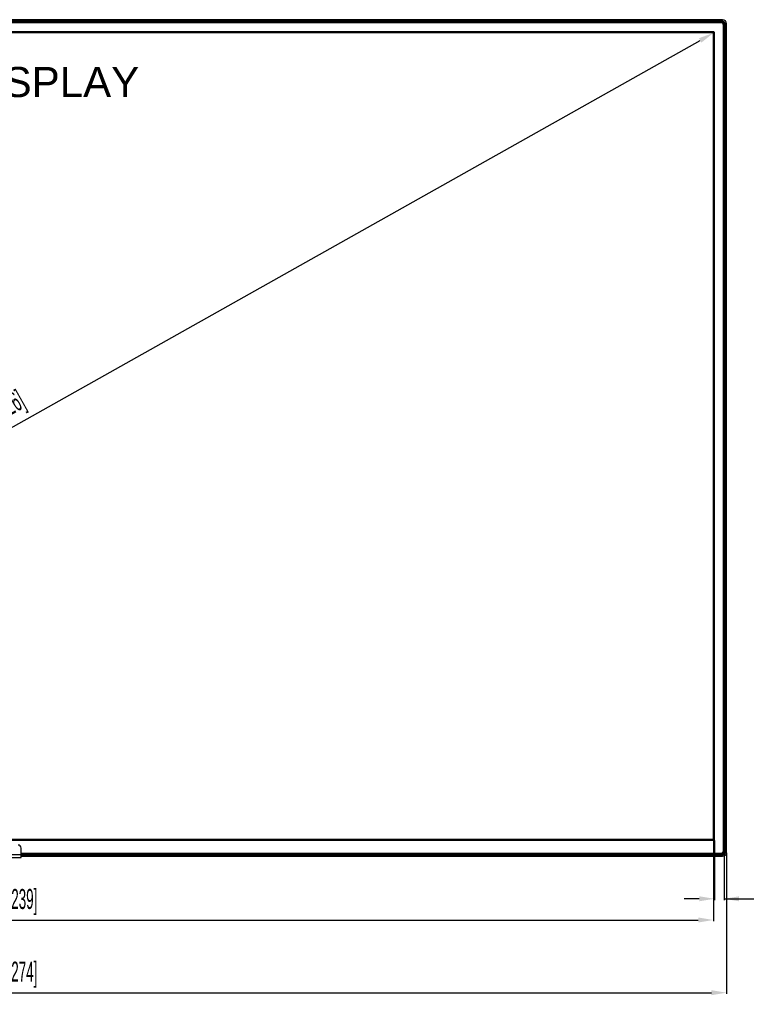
# Model space of a CAD drawing. Header units: millimetres. Extents: x -9020 to -2602, y 1105 to 6065.
# Tile 78 of 80: x -4054 to -3330, y 2475 to 3456. Entities that reach past the tile are written whole.
import ezdxf

# ---------------------------------------------------------------- set-up
doc = ezdxf.new("R2010")
doc.units = ezdxf.units.MM
doc.header["$LTSCALE"] = 65.395
doc.header["$PDSIZE"] = 0.05
doc.layers.get('0').update_dxf_attribs({"linetype": 'CONTINUOUS'})
doc.layers.get('Defpoints').update_dxf_attribs({"linetype": 'CONTINUOUS'})
doc.styles.get("Standard").update_dxf_attribs({"font": 'GOTHIC.TTF', "width": 0.5})
doc.dimstyles.new('ISO-25', dxfattribs={"dimtxt": 2.5, "dimasz": 2.5, "dimexe": 1.25, "dimexo": 0.625, "dimtad": 1, "dimtxsty": 'STANDARD', "dimcen": 2.5, "dimadec": 0, "dimazin": 0, "dimtfac": 1, "dimtmove": 0, "dimatfit": 3, "dimfxl": 1, "dimarcsym": 0})

# ---------------------------------------------------------------- blocks, each defined once
blk = doc.blocks.new('*D24')
at = {"color": 3, "lineweight": -2}
for p, q in [((-4804.45, 2625.86), (-4804.45, 2485.25)), ((-3349.7, 2625.86), (-3349.7, 2485.25)), ((-4789.45, 2486.5), (-3364.7, 2486.5))]:
    blk.add_line(p, q, dxfattribs=at)
at = {"color": 3}
for points in [[(-4789.45, 2489), (-4789.45, 2484), (-4804.45, 2486.5)], [(-3364.7, 2484), (-3364.7, 2489), (-3349.7, 2486.5)]]:
    blk.add_solid(points, dxfattribs=at)
at = {"layer": 'Defpoints', "color": 0}
for p in [(-4804.45, 2626.48), (-3349.7, 2626.48), (-3349.7, 2486.5)]:
    blk.add_point(p, dxfattribs=at)
at = {"color": 2, "insert": (-4077.07, 2504.46), "char_height": 20, "attachment_point": 5}
blk.add_mtext('1455 [57,274]', dxfattribs=at)
blk = doc.blocks.new('*D26')
at = {"color": 3, "lineweight": -2}
for p, q in [((-4791.31, 2638.73), (-4791.31, 2557.66)), ((-3362.83, 2638.73), (-3362.83, 2557.66)), ((-4776.31, 2558.91), (-3377.83, 2558.91))]:
    blk.add_line(p, q, dxfattribs=at)
at = {"color": 3}
for points in [[(-4776.31, 2561.41), (-4776.31, 2556.41), (-4791.31, 2558.91)], [(-3377.83, 2556.41), (-3377.83, 2561.41), (-3362.83, 2558.91)]]:
    blk.add_solid(points, dxfattribs=at)
at = {"layer": 'Defpoints', "color": 0}
for p in [(-4791.31, 2639.35), (-3362.83, 2639.35), (-3362.83, 2558.91)]:
    blk.add_point(p, dxfattribs=at)
at = {"color": 2, "insert": (-4077.07, 2576.87), "char_height": 20, "attachment_point": 5}
blk.add_mtext('1428 [56,239]', dxfattribs=at)
blk = doc.blocks.new('*D28')
at = {"color": 3, "lineweight": -2}
for p, q in [((-4778.19, 2646.62), (-3375.86, 3435.43)), ((-3362.53, 3442.33), (-3362.17, 3441.7)), ((-4791.01, 2638.81), (-4790.65, 2638.18))]:
    blk.add_line(p, q, dxfattribs=at)
at = {"color": 3}
for points in [[(-3374.63, 3433.25), (-3377.08, 3437.61), (-3362.79, 3442.79)], [(-4779.42, 2648.8), (-4776.97, 2644.44), (-4791.27, 2639.27)]]:
    blk.add_solid(points, dxfattribs=at)
at = {"layer": 'Defpoints', "color": 0}
for p in [(-3362.83, 3442.87), (-3362.79, 3442.79), (-4791.31, 2639.35)]:
    blk.add_point(p, dxfattribs=at)
at = {"color": 2, "insert": (-4085.83, 3056.68), "char_height": 20, "attachment_point": 5, "rotation": 29.35775}
blk.add_mtext('1639 [64,526]', dxfattribs=at)
blk = doc.blocks.new('*D22')
at = {"color": 3, "lineweight": -2}
for p, q in [((-3361.83, 2638.23), (-3361.83, 2578.79)), ((-3352.13, 2627.33), (-3352.13, 2578.79)), ((-3376.83, 2580.04), (-3391.83, 2580.04)), ((-3352.13, 2580.04), (-3212.34, 2580.04)), ((-3337.13, 2580.04), (-3322.13, 2580.04))]:
    blk.add_line(p, q, dxfattribs=at)
at = {"color": 3}
for points in [[(-3376.83, 2577.54), (-3376.83, 2582.54), (-3361.83, 2580.04)], [(-3337.13, 2582.54), (-3337.13, 2577.54), (-3352.13, 2580.04)]]:
    blk.add_solid(points, dxfattribs=at)
at = {"layer": 'Defpoints', "color": 0}
for p in [(-3361.83, 2638.85), (-3352.13, 2627.95), (-3361.83, 2580.04)]:
    blk.add_point(p, dxfattribs=at)
at = {"color": 2, "insert": (-3249.81, 2598), "char_height": 20, "attachment_point": 5}
blk.add_mtext('9,7 [0,382]', dxfattribs=at)

msp = doc.modelspace()

# ---------------------------------------------------------------- linework, layer by layer
at = {"color": 7, "linetype": 'Continuous'}
for p, q in [((-3353.7, 3456.02), (-4800.45, 3456.02)), ((-3353.7, 3454.52), (-4800.45, 3454.52)), ((-4800.45, 3454.05), (-3353.7, 3454.05)), ((-4800.45, 3454.02), (-3353.7, 3454.02)), ((-3353.7, 3453.96), (-4800.45, 3453.96)), ((-3353.7, 3453.83), (-4800.45, 3453.83)), ((-3355.13, 3453.57), (-4799.01, 3453.57)), ((-3355.13, 3452.97), (-3355.13, 3453.57)), ((-3353.62, 3453.83), (-3354.07, 3453.38)), ((-3353.7, 3454.52), (-3353.7, 3456.02)), ((-3353.7, 3453.83), (-3353.7, 3454.05)), ((-3355.13, 3452.97), (-4799.01, 3452.97)), ((-3362.33, 3443.87), (-4791.81, 3443.87)), ((-3352.73, 3450.57), (-3352.13, 3450.57)), ((-3352.73, 2627.95), (-3352.73, 3450.57)), ((-3351.89, 3452.09), (-3352.33, 3451.65)), ((-3352.13, 2627.95), (-3352.13, 3450.57)), ((-3351.66, 3452.02), (-3351.89, 3452.02)), ((-3351.89, 2626.48), (-3351.89, 3452.02)), ((-3351.75, 2626.48), (-3351.75, 3452.02)), ((-3351.7, 3452.02), (-3351.7, 2626.48)), ((-3351.66, 3452.02), (-3351.66, 2626.48)), ((-3351.2, 3452.02), (-3349.7, 3452.02)), ((-3351.2, 2626.48), (-3351.2, 3452.02)), ((-3349.7, 2626.48), (-3349.7, 3452.02)), ((-3361.83, 2638.85), (-3361.83, 3443.37)), ((-4791.81, 2638.35), (-3362.33, 2638.35)), ((-4052.27, 2621.23), (-4052.27, 2630.63)), ((-4101.87, 2624.23), (-4052.27, 2624.23)), ((-4101.87, 2621.23), (-4052.27, 2621.23)), ((-4052.27, 2625.55), (-3355.13, 2625.55)), ((-4052.27, 2624.95), (-3355.13, 2624.95)), ((-4052.27, 2624.67), (-4041.16, 2624.67)), ((-4052.27, 2624.54), (-4041.16, 2624.54)), ((-3353.7, 2624.48), (-4052.27, 2624.48)), ((-3353.7, 2624.45), (-4052.27, 2624.45)), ((-4052.27, 2623.98), (-3353.7, 2623.98)), ((-4052.27, 2622.48), (-3353.7, 2622.48)), ((-4040.18, 2624.78), (-4041.16, 2624.78)), ((-4041.09, 2624.74), (-4041.16, 2624.78)), ((-4041.16, 2624.67), (-4041.16, 2624.78)), ((-4041.16, 2624.54), (-4041.07, 2624.49)), ((-4040.25, 2624.74), (-4041.09, 2624.74)), ((-4041.07, 2624.5), (-4041.09, 2624.74)), ((-4040.27, 2624.5), (-4041.07, 2624.5)), ((-4041.07, 2624.5), (-4041.07, 2624.49)), ((-4041.07, 2624.49), (-4040.27, 2624.49)), ((-4040.25, 2624.74), (-4040.27, 2624.5)), ((-4040.18, 2624.54), (-4040.27, 2624.49)), ((-4040.27, 2624.49), (-4040.27, 2624.5)), ((-4040.25, 2624.74), (-4040.18, 2624.78)), ((-4040.18, 2624.67), (-4040.18, 2624.78)), ((-4040.18, 2624.67), (-4020.36, 2624.67)), ((-4040.18, 2624.54), (-4020.36, 2624.54)), ((-4019.38, 2624.78), (-4020.36, 2624.78)), ((-4020.29, 2624.74), (-4020.36, 2624.78)), ((-4020.36, 2624.67), (-4020.36, 2624.78)), ((-4020.36, 2624.54), (-4020.27, 2624.49)), ((-4019.45, 2624.74), (-4020.29, 2624.74)), ((-4020.27, 2624.5), (-4020.29, 2624.74)), ((-4019.47, 2624.5), (-4020.27, 2624.5)), ((-4020.27, 2624.5), (-4020.27, 2624.49)), ((-4020.27, 2624.49), (-4019.47, 2624.49)), ((-4019.45, 2624.74), (-4019.47, 2624.5)), ((-4019.38, 2624.54), (-4019.47, 2624.49)), ((-4019.47, 2624.49), (-4019.47, 2624.5)), ((-4019.45, 2624.74), (-4019.38, 2624.78)), ((-4019.38, 2624.67), (-4019.38, 2624.78)), ((-4019.38, 2624.67), (-3999.56, 2624.67)), ((-4019.38, 2624.54), (-3999.56, 2624.54)), ((-3998.58, 2624.78), (-3999.56, 2624.78)), ((-3999.49, 2624.74), (-3999.56, 2624.78)), ((-3999.56, 2624.67), (-3999.56, 2624.78)), ((-3999.56, 2624.54), (-3999.47, 2624.49)), ((-3998.65, 2624.74), (-3999.49, 2624.74)), ((-3999.47, 2624.5), (-3999.49, 2624.74)), ((-3998.67, 2624.5), (-3999.47, 2624.5)), ((-3999.47, 2624.5), (-3999.47, 2624.49)), ((-3999.47, 2624.49), (-3998.67, 2624.49)), ((-3998.65, 2624.74), (-3998.67, 2624.5)), ((-3998.58, 2624.54), (-3998.67, 2624.49)), ((-3998.67, 2624.49), (-3998.67, 2624.5)), ((-3998.65, 2624.74), (-3998.58, 2624.78)), ((-3998.58, 2624.67), (-3998.58, 2624.78)), ((-3998.58, 2624.67), (-3978.76, 2624.67)), ((-3998.58, 2624.54), (-3978.76, 2624.54)), ((-3977.78, 2624.78), (-3978.76, 2624.78)), ((-3978.69, 2624.74), (-3978.76, 2624.78)), ((-3978.76, 2624.67), (-3978.76, 2624.78)), ((-3978.76, 2624.54), (-3978.67, 2624.49)), ((-3977.85, 2624.74), (-3978.69, 2624.74)), ((-3978.67, 2624.5), (-3978.69, 2624.74)), ((-3977.87, 2624.5), (-3978.67, 2624.5)), ((-3978.67, 2624.5), (-3978.67, 2624.49)), ((-3978.67, 2624.49), (-3977.87, 2624.49)), ((-3977.85, 2624.74), (-3977.87, 2624.5)), ((-3977.78, 2624.54), (-3977.87, 2624.49)), ((-3977.87, 2624.49), (-3977.87, 2624.5)), ((-3977.85, 2624.74), (-3977.78, 2624.78)), ((-3977.78, 2624.67), (-3977.78, 2624.78)), ((-3977.78, 2624.67), (-3957.96, 2624.67)), ((-3977.78, 2624.54), (-3957.96, 2624.54)), ((-3956.98, 2624.78), (-3957.96, 2624.78)), ((-3957.89, 2624.74), (-3957.96, 2624.78)), ((-3957.96, 2624.67), (-3957.96, 2624.78)), ((-3957.96, 2624.54), (-3957.87, 2624.49)), ((-3957.05, 2624.74), (-3957.89, 2624.74)), ((-3957.87, 2624.5), (-3957.89, 2624.74)), ((-3957.07, 2624.5), (-3957.87, 2624.5)), ((-3957.87, 2624.5), (-3957.87, 2624.49)), ((-3957.87, 2624.49), (-3957.07, 2624.49)), ((-3957.05, 2624.74), (-3957.07, 2624.5)), ((-3956.98, 2624.54), (-3957.07, 2624.49)), ((-3957.07, 2624.49), (-3957.07, 2624.5)), ((-3957.05, 2624.74), (-3956.98, 2624.78)), ((-3956.98, 2624.67), (-3956.98, 2624.78)), ((-3956.98, 2624.67), (-3937.16, 2624.67)), ((-3956.98, 2624.54), (-3937.16, 2624.54)), ((-3936.18, 2624.78), (-3937.16, 2624.78)), ((-3937.09, 2624.74), (-3937.16, 2624.78)), ((-3937.16, 2624.67), (-3937.16, 2624.78)), ((-3937.16, 2624.54), (-3937.07, 2624.49)), ((-3936.25, 2624.74), (-3937.09, 2624.74)), ((-3937.07, 2624.5), (-3937.09, 2624.74)), ((-3936.27, 2624.5), (-3937.07, 2624.5)), ((-3937.07, 2624.5), (-3937.07, 2624.49)), ((-3937.07, 2624.49), (-3936.27, 2624.49)), ((-3936.25, 2624.74), (-3936.27, 2624.5)), ((-3936.18, 2624.54), (-3936.27, 2624.49)), ((-3936.27, 2624.49), (-3936.27, 2624.5)), ((-3936.25, 2624.74), (-3936.18, 2624.78)), ((-3936.18, 2624.67), (-3936.18, 2624.78)), ((-3936.18, 2624.67), (-3916.36, 2624.67)), ((-3936.18, 2624.54), (-3916.36, 2624.54)), ((-3915.38, 2624.78), (-3916.36, 2624.78)), ((-3916.29, 2624.74), (-3916.36, 2624.78)), ((-3916.36, 2624.67), (-3916.36, 2624.78)), ((-3916.36, 2624.54), (-3916.27, 2624.49)), ((-3915.45, 2624.74), (-3916.29, 2624.74)), ((-3916.27, 2624.5), (-3916.29, 2624.74)), ((-3915.47, 2624.5), (-3916.27, 2624.5)), ((-3916.27, 2624.5), (-3916.27, 2624.49)), ((-3916.27, 2624.49), (-3915.47, 2624.49)), ((-3915.45, 2624.74), (-3915.47, 2624.5)), ((-3915.38, 2624.54), (-3915.47, 2624.49)), ((-3915.47, 2624.49), (-3915.47, 2624.5)), ((-3915.45, 2624.74), (-3915.38, 2624.78)), ((-3915.38, 2624.67), (-3915.38, 2624.78)), ((-3915.38, 2624.67), (-3895.56, 2624.67)), ((-3915.38, 2624.54), (-3895.56, 2624.54)), ((-3894.58, 2624.78), (-3895.56, 2624.78)), ((-3895.49, 2624.74), (-3895.56, 2624.78)), ((-3895.56, 2624.67), (-3895.56, 2624.78)), ((-3895.56, 2624.54), (-3895.47, 2624.49)), ((-3894.65, 2624.74), (-3895.49, 2624.74)), ((-3895.47, 2624.5), (-3895.49, 2624.74)), ((-3894.67, 2624.5), (-3895.47, 2624.5)), ((-3895.47, 2624.5), (-3895.47, 2624.49)), ((-3895.47, 2624.49), (-3894.67, 2624.49)), ((-3894.65, 2624.74), (-3894.67, 2624.5)), ((-3894.58, 2624.54), (-3894.67, 2624.49)), ((-3894.67, 2624.49), (-3894.67, 2624.5)), ((-3894.65, 2624.74), (-3894.58, 2624.78)), ((-3894.58, 2624.67), (-3894.58, 2624.78)), ((-3894.58, 2624.67), (-3874.76, 2624.67)), ((-3894.58, 2624.54), (-3874.76, 2624.54)), ((-3873.78, 2624.78), (-3874.76, 2624.78)), ((-3874.69, 2624.74), (-3874.76, 2624.78)), ((-3874.76, 2624.67), (-3874.76, 2624.78)), ((-3874.76, 2624.54), (-3874.67, 2624.49)), ((-3873.85, 2624.74), (-3874.69, 2624.74)), ((-3874.67, 2624.5), (-3874.69, 2624.74)), ((-3873.87, 2624.5), (-3874.67, 2624.5)), ((-3874.67, 2624.5), (-3874.67, 2624.49)), ((-3874.67, 2624.49), (-3873.87, 2624.49)), ((-3873.85, 2624.74), (-3873.87, 2624.5)), ((-3873.78, 2624.54), (-3873.87, 2624.49)), ((-3873.87, 2624.49), (-3873.87, 2624.5)), ((-3873.85, 2624.74), (-3873.78, 2624.78)), ((-3873.78, 2624.67), (-3873.78, 2624.78)), ((-3873.78, 2624.67), (-3853.96, 2624.67)), ((-3873.78, 2624.54), (-3853.96, 2624.54)), ((-3852.98, 2624.78), (-3853.96, 2624.78)), ((-3853.89, 2624.74), (-3853.96, 2624.78)), ((-3853.96, 2624.67), (-3853.96, 2624.78)), ((-3853.96, 2624.54), (-3853.87, 2624.49)), ((-3853.05, 2624.74), (-3853.89, 2624.74)), ((-3853.87, 2624.5), (-3853.89, 2624.74)), ((-3853.07, 2624.5), (-3853.87, 2624.5)), ((-3853.87, 2624.5), (-3853.87, 2624.49)), ((-3853.87, 2624.49), (-3853.07, 2624.49)), ((-3853.05, 2624.74), (-3853.07, 2624.5)), ((-3852.98, 2624.54), (-3853.07, 2624.49)), ((-3853.07, 2624.49), (-3853.07, 2624.5)), ((-3853.05, 2624.74), (-3852.98, 2624.78)), ((-3852.98, 2624.67), (-3852.98, 2624.78)), ((-3852.98, 2624.67), (-3844.87, 2624.67)), ((-3852.98, 2624.54), (-3844.84, 2624.54)), ((-3832.27, 2624.73), (-3844.87, 2624.73)), ((-3844.87, 2624.67), (-3844.87, 2624.73)), ((-3844.84, 2624.54), (-3844.57, 2624.51)), ((-3844.57, 2624.73), (-3844.57, 2624.51)), ((-3839.07, 2624.73), (-3839.07, 2624.49)), ((-3838.07, 2624.49), (-3839.07, 2624.49)), ((-3838.07, 2624.73), (-3838.07, 2624.49)), ((-3832.58, 2624.73), (-3832.58, 2624.51)), ((-3832.3, 2624.54), (-3832.58, 2624.51)), ((-3832.3, 2624.54), (-3825.16, 2624.54)), ((-3832.28, 2624.67), (-3832.27, 2624.73)), ((-3832.28, 2624.67), (-3825.16, 2624.67)), ((-3824.18, 2624.78), (-3825.16, 2624.78)), ((-3825.09, 2624.74), (-3825.16, 2624.78)), ((-3825.16, 2624.67), (-3825.16, 2624.78)), ((-3825.16, 2624.54), (-3825.07, 2624.49)), ((-3824.25, 2624.74), (-3825.09, 2624.74)), ((-3825.07, 2624.5), (-3825.09, 2624.74)), ((-3824.27, 2624.5), (-3825.07, 2624.5)), ((-3825.07, 2624.5), (-3825.07, 2624.49)), ((-3825.07, 2624.49), (-3824.27, 2624.49)), ((-3824.25, 2624.74), (-3824.27, 2624.5)), ((-3824.18, 2624.54), (-3824.27, 2624.49)), ((-3824.27, 2624.49), (-3824.27, 2624.5)), ((-3824.25, 2624.74), (-3824.18, 2624.78)), ((-3824.18, 2624.67), (-3824.18, 2624.78)), ((-3824.18, 2624.67), (-3809.36, 2624.67)), ((-3824.18, 2624.54), (-3809.36, 2624.54)), ((-3808.38, 2624.78), (-3809.36, 2624.78)), ((-3809.29, 2624.74), (-3809.36, 2624.78)), ((-3809.36, 2624.67), (-3809.36, 2624.78)), ((-3809.36, 2624.54), (-3809.27, 2624.49)), ((-3808.45, 2624.74), (-3809.29, 2624.74)), ((-3809.27, 2624.5), (-3809.29, 2624.74)), ((-3808.47, 2624.5), (-3809.27, 2624.5)), ((-3809.27, 2624.5), (-3809.27, 2624.49)), ((-3809.27, 2624.49), (-3808.47, 2624.49)), ((-3808.45, 2624.74), (-3808.47, 2624.5)), ((-3808.38, 2624.54), (-3808.47, 2624.49)), ((-3808.47, 2624.49), (-3808.47, 2624.5)), ((-3808.45, 2624.74), (-3808.38, 2624.78)), ((-3808.38, 2624.67), (-3808.38, 2624.78)), ((-3808.38, 2624.67), (-3788.56, 2624.67)), ((-3808.38, 2624.54), (-3788.56, 2624.54)), ((-3787.58, 2624.78), (-3788.56, 2624.78)), ((-3788.49, 2624.74), (-3788.56, 2624.78)), ((-3788.56, 2624.67), (-3788.56, 2624.78)), ((-3788.56, 2624.54), (-3788.47, 2624.49)), ((-3787.65, 2624.74), (-3788.49, 2624.74)), ((-3788.47, 2624.5), (-3788.49, 2624.74)), ((-3787.67, 2624.5), (-3788.47, 2624.5)), ((-3788.47, 2624.5), (-3788.47, 2624.49)), ((-3788.47, 2624.49), (-3787.67, 2624.49)), ((-3787.65, 2624.74), (-3787.67, 2624.5)), ((-3787.58, 2624.54), (-3787.67, 2624.49)), ((-3787.67, 2624.49), (-3787.67, 2624.5)), ((-3787.65, 2624.74), (-3787.58, 2624.78)), ((-3787.58, 2624.67), (-3787.58, 2624.78)), ((-3787.58, 2624.67), (-3767.76, 2624.67)), ((-3787.58, 2624.54), (-3767.76, 2624.54)), ((-3766.78, 2624.78), (-3767.76, 2624.78)), ((-3767.69, 2624.74), (-3767.76, 2624.78)), ((-3767.76, 2624.67), (-3767.76, 2624.78)), ((-3767.76, 2624.54), (-3767.67, 2624.49)), ((-3766.85, 2624.74), (-3767.69, 2624.74)), ((-3767.67, 2624.5), (-3767.69, 2624.74)), ((-3766.87, 2624.5), (-3767.67, 2624.5)), ((-3767.67, 2624.5), (-3767.67, 2624.49)), ((-3767.67, 2624.49), (-3766.87, 2624.49)), ((-3766.85, 2624.74), (-3766.87, 2624.5)), ((-3766.78, 2624.54), (-3766.87, 2624.49)), ((-3766.87, 2624.49), (-3766.87, 2624.5)), ((-3766.85, 2624.74), (-3766.78, 2624.78)), ((-3766.78, 2624.67), (-3766.78, 2624.78)), ((-3766.78, 2624.67), (-3746.96, 2624.67)), ((-3766.78, 2624.54), (-3746.96, 2624.54)), ((-3745.98, 2624.78), (-3746.96, 2624.78)), ((-3746.89, 2624.74), (-3746.96, 2624.78)), ((-3746.96, 2624.67), (-3746.96, 2624.78)), ((-3746.96, 2624.54), (-3746.87, 2624.49)), ((-3746.05, 2624.74), (-3746.89, 2624.74)), ((-3746.87, 2624.5), (-3746.89, 2624.74)), ((-3746.07, 2624.5), (-3746.87, 2624.5)), ((-3746.87, 2624.5), (-3746.87, 2624.49)), ((-3746.87, 2624.49), (-3746.07, 2624.49)), ((-3746.05, 2624.74), (-3746.07, 2624.5)), ((-3745.98, 2624.54), (-3746.07, 2624.49)), ((-3746.07, 2624.49), (-3746.07, 2624.5)), ((-3746.05, 2624.74), (-3745.98, 2624.78)), ((-3745.98, 2624.67), (-3745.98, 2624.78)), ((-3745.98, 2624.67), (-3726.16, 2624.67)), ((-3745.98, 2624.54), (-3726.16, 2624.54)), ((-3725.18, 2624.78), (-3726.16, 2624.78)), ((-3726.09, 2624.74), (-3726.16, 2624.78)), ((-3726.16, 2624.67), (-3726.16, 2624.78)), ((-3726.16, 2624.54), (-3726.07, 2624.49)), ((-3725.25, 2624.74), (-3726.09, 2624.74)), ((-3726.07, 2624.5), (-3726.09, 2624.74)), ((-3725.27, 2624.5), (-3726.07, 2624.5)), ((-3726.07, 2624.5), (-3726.07, 2624.49)), ((-3726.07, 2624.49), (-3725.27, 2624.49)), ((-3725.25, 2624.74), (-3725.27, 2624.5)), ((-3725.18, 2624.54), (-3725.27, 2624.49)), ((-3725.27, 2624.49), (-3725.27, 2624.5)), ((-3725.25, 2624.74), (-3725.18, 2624.78)), ((-3725.18, 2624.67), (-3725.18, 2624.78)), ((-3725.18, 2624.67), (-3705.36, 2624.67)), ((-3725.18, 2624.54), (-3705.36, 2624.54)), ((-3704.38, 2624.78), (-3705.36, 2624.78)), ((-3705.29, 2624.74), (-3705.36, 2624.78)), ((-3705.36, 2624.67), (-3705.36, 2624.78)), ((-3705.36, 2624.54), (-3705.27, 2624.49)), ((-3704.45, 2624.74), (-3705.29, 2624.74)), ((-3705.27, 2624.5), (-3705.29, 2624.74)), ((-3704.47, 2624.5), (-3705.27, 2624.5)), ((-3705.27, 2624.5), (-3705.27, 2624.49)), ((-3705.27, 2624.49), (-3704.47, 2624.49)), ((-3704.45, 2624.74), (-3704.47, 2624.5)), ((-3704.38, 2624.54), (-3704.47, 2624.49)), ((-3704.47, 2624.49), (-3704.47, 2624.5)), ((-3704.45, 2624.74), (-3704.38, 2624.78)), ((-3704.38, 2624.67), (-3704.38, 2624.78)), ((-3704.38, 2624.67), (-3684.56, 2624.67)), ((-3704.38, 2624.54), (-3684.56, 2624.54)), ((-3683.58, 2624.78), (-3684.56, 2624.78)), ((-3684.49, 2624.74), (-3684.56, 2624.78)), ((-3684.56, 2624.67), (-3684.56, 2624.78)), ((-3684.56, 2624.54), (-3684.47, 2624.49)), ((-3683.65, 2624.74), (-3684.49, 2624.74)), ((-3684.47, 2624.5), (-3684.49, 2624.74)), ((-3683.67, 2624.5), (-3684.47, 2624.5)), ((-3684.47, 2624.5), (-3684.47, 2624.49)), ((-3684.47, 2624.49), (-3683.67, 2624.49)), ((-3683.65, 2624.74), (-3683.67, 2624.5)), ((-3683.58, 2624.54), (-3683.67, 2624.49)), ((-3683.67, 2624.49), (-3683.67, 2624.5)), ((-3683.65, 2624.74), (-3683.58, 2624.78)), ((-3683.58, 2624.67), (-3683.58, 2624.78)), ((-3683.58, 2624.67), (-3663.76, 2624.67)), ((-3683.58, 2624.54), (-3663.76, 2624.54)), ((-3662.78, 2624.78), (-3663.76, 2624.78)), ((-3663.69, 2624.74), (-3663.76, 2624.78)), ((-3663.76, 2624.67), (-3663.76, 2624.78)), ((-3663.76, 2624.54), (-3663.67, 2624.49)), ((-3662.85, 2624.74), (-3663.69, 2624.74)), ((-3663.67, 2624.5), (-3663.69, 2624.74)), ((-3662.87, 2624.5), (-3663.67, 2624.5)), ((-3663.67, 2624.5), (-3663.67, 2624.49)), ((-3663.67, 2624.49), (-3662.87, 2624.49)), ((-3662.85, 2624.74), (-3662.87, 2624.5)), ((-3662.78, 2624.54), (-3662.87, 2624.49)), ((-3662.87, 2624.49), (-3662.87, 2624.5)), ((-3662.85, 2624.74), (-3662.78, 2624.78)), ((-3662.78, 2624.67), (-3662.78, 2624.78)), ((-3662.78, 2624.67), (-3642.96, 2624.67)), ((-3662.78, 2624.54), (-3642.96, 2624.54)), ((-3641.98, 2624.78), (-3642.96, 2624.78)), ((-3642.89, 2624.74), (-3642.96, 2624.78)), ((-3642.96, 2624.67), (-3642.96, 2624.78)), ((-3642.96, 2624.54), (-3642.87, 2624.49)), ((-3642.05, 2624.74), (-3642.89, 2624.74)), ((-3642.87, 2624.5), (-3642.89, 2624.74)), ((-3642.07, 2624.5), (-3642.87, 2624.5)), ((-3642.87, 2624.5), (-3642.87, 2624.49)), ((-3642.87, 2624.49), (-3642.07, 2624.49)), ((-3642.05, 2624.74), (-3642.07, 2624.5)), ((-3641.98, 2624.54), (-3642.07, 2624.49)), ((-3642.07, 2624.49), (-3642.07, 2624.5)), ((-3642.05, 2624.74), (-3641.98, 2624.78)), ((-3641.98, 2624.67), (-3641.98, 2624.78)), ((-3641.98, 2624.67), (-3622.16, 2624.67)), ((-3641.98, 2624.54), (-3622.16, 2624.54)), ((-3621.18, 2624.78), (-3622.16, 2624.78)), ((-3622.09, 2624.74), (-3622.16, 2624.78)), ((-3622.16, 2624.67), (-3622.16, 2624.78)), ((-3622.16, 2624.54), (-3622.07, 2624.49)), ((-3621.25, 2624.74), (-3622.09, 2624.74)), ((-3622.07, 2624.5), (-3622.09, 2624.74)), ((-3621.27, 2624.5), (-3622.07, 2624.5)), ((-3622.07, 2624.5), (-3622.07, 2624.49)), ((-3622.07, 2624.49), (-3621.27, 2624.49)), ((-3621.25, 2624.74), (-3621.27, 2624.5)), ((-3621.18, 2624.54), (-3621.27, 2624.49)), ((-3621.27, 2624.49), (-3621.27, 2624.5)), ((-3621.25, 2624.74), (-3621.18, 2624.78)), ((-3621.18, 2624.67), (-3621.18, 2624.78)), ((-3621.18, 2624.67), (-3601.36, 2624.67)), ((-3621.18, 2624.54), (-3601.36, 2624.54)), ((-3600.38, 2624.78), (-3601.36, 2624.78)), ((-3601.29, 2624.74), (-3601.36, 2624.78)), ((-3601.36, 2624.67), (-3601.36, 2624.78)), ((-3601.36, 2624.54), (-3601.27, 2624.49)), ((-3600.45, 2624.74), (-3601.29, 2624.74)), ((-3601.27, 2624.5), (-3601.29, 2624.74)), ((-3600.47, 2624.5), (-3601.27, 2624.5)), ((-3601.27, 2624.5), (-3601.27, 2624.49)), ((-3601.27, 2624.49), (-3600.47, 2624.49)), ((-3600.45, 2624.74), (-3600.47, 2624.5)), ((-3600.38, 2624.54), (-3600.47, 2624.49)), ((-3600.47, 2624.49), (-3600.47, 2624.5)), ((-3600.45, 2624.74), (-3600.38, 2624.78)), ((-3600.38, 2624.67), (-3600.38, 2624.78)), ((-3600.38, 2624.67), (-3583.87, 2624.67)), ((-3600.38, 2624.54), (-3583.84, 2624.54)), ((-3571.27, 2624.73), (-3583.87, 2624.73)), ((-3583.87, 2624.67), (-3583.87, 2624.73)), ((-3583.84, 2624.54), (-3583.57, 2624.51)), ((-3583.57, 2624.73), (-3583.57, 2624.51)), ((-3578.07, 2624.73), (-3578.07, 2624.49)), ((-3577.07, 2624.49), (-3578.07, 2624.49)), ((-3577.07, 2624.73), (-3577.07, 2624.49)), ((-3571.58, 2624.73), (-3571.58, 2624.51)), ((-3571.3, 2624.54), (-3571.58, 2624.51)), ((-3571.3, 2624.54), (-3555.56, 2624.54)), ((-3571.28, 2624.67), (-3571.27, 2624.73)), ((-3571.28, 2624.67), (-3555.56, 2624.67)), ((-3554.58, 2624.78), (-3555.56, 2624.78)), ((-3555.49, 2624.74), (-3555.56, 2624.78)), ((-3555.56, 2624.67), (-3555.56, 2624.78)), ((-3555.56, 2624.54), (-3555.47, 2624.49)), ((-3554.65, 2624.74), (-3555.49, 2624.74)), ((-3555.47, 2624.5), (-3555.49, 2624.74)), ((-3554.67, 2624.5), (-3555.47, 2624.5)), ((-3555.47, 2624.5), (-3555.47, 2624.49)), ((-3555.47, 2624.49), (-3554.67, 2624.49)), ((-3554.65, 2624.74), (-3554.67, 2624.5)), ((-3554.58, 2624.54), (-3554.67, 2624.49)), ((-3554.67, 2624.49), (-3554.67, 2624.5)), ((-3554.65, 2624.74), (-3554.58, 2624.78)), ((-3554.58, 2624.67), (-3554.58, 2624.78)), ((-3554.58, 2624.67), (-3534.76, 2624.67)), ((-3554.58, 2624.54), (-3534.76, 2624.54)), ((-3533.78, 2624.78), (-3534.76, 2624.78)), ((-3534.69, 2624.74), (-3534.76, 2624.78)), ((-3534.76, 2624.67), (-3534.76, 2624.78)), ((-3534.76, 2624.54), (-3534.67, 2624.49)), ((-3533.85, 2624.74), (-3534.69, 2624.74)), ((-3534.67, 2624.5), (-3534.69, 2624.74)), ((-3533.87, 2624.5), (-3534.67, 2624.5)), ((-3534.67, 2624.5), (-3534.67, 2624.49)), ((-3534.67, 2624.49), (-3533.87, 2624.49)), ((-3533.85, 2624.74), (-3533.87, 2624.5)), ((-3533.78, 2624.54), (-3533.87, 2624.49)), ((-3533.87, 2624.49), (-3533.87, 2624.5)), ((-3533.85, 2624.74), (-3533.78, 2624.78)), ((-3533.78, 2624.67), (-3533.78, 2624.78)), ((-3533.78, 2624.67), (-3513.96, 2624.67)), ((-3533.78, 2624.54), (-3513.96, 2624.54)), ((-3512.98, 2624.78), (-3513.96, 2624.78)), ((-3513.89, 2624.74), (-3513.96, 2624.78)), ((-3513.96, 2624.67), (-3513.96, 2624.78)), ((-3513.96, 2624.54), (-3513.87, 2624.49)), ((-3513.05, 2624.74), (-3513.89, 2624.74)), ((-3513.87, 2624.5), (-3513.89, 2624.74)), ((-3513.07, 2624.5), (-3513.87, 2624.5)), ((-3513.87, 2624.5), (-3513.87, 2624.49)), ((-3513.87, 2624.49), (-3513.07, 2624.49)), ((-3513.05, 2624.74), (-3513.07, 2624.5)), ((-3512.98, 2624.54), (-3513.07, 2624.49)), ((-3513.07, 2624.49), (-3513.07, 2624.5)), ((-3513.05, 2624.74), (-3512.98, 2624.78)), ((-3512.98, 2624.67), (-3512.98, 2624.78)), ((-3512.98, 2624.67), (-3493.16, 2624.67)), ((-3512.98, 2624.54), (-3493.16, 2624.54)), ((-3492.18, 2624.78), (-3493.16, 2624.78)), ((-3493.09, 2624.74), (-3493.16, 2624.78)), ((-3493.16, 2624.67), (-3493.16, 2624.78)), ((-3493.16, 2624.54), (-3493.07, 2624.49)), ((-3492.25, 2624.74), (-3493.09, 2624.74)), ((-3493.07, 2624.5), (-3493.09, 2624.74)), ((-3492.27, 2624.5), (-3493.07, 2624.5)), ((-3493.07, 2624.5), (-3493.07, 2624.49)), ((-3493.07, 2624.49), (-3492.27, 2624.49)), ((-3492.25, 2624.74), (-3492.27, 2624.5)), ((-3492.18, 2624.54), (-3492.27, 2624.49)), ((-3492.27, 2624.49), (-3492.27, 2624.5)), ((-3492.25, 2624.74), (-3492.18, 2624.78)), ((-3492.18, 2624.67), (-3492.18, 2624.78)), ((-3492.18, 2624.67), (-3472.36, 2624.67)), ((-3492.18, 2624.54), (-3472.36, 2624.54)), ((-3471.38, 2624.78), (-3472.36, 2624.78)), ((-3472.29, 2624.74), (-3472.36, 2624.78)), ((-3472.36, 2624.67), (-3472.36, 2624.78)), ((-3472.36, 2624.54), (-3472.27, 2624.49)), ((-3471.45, 2624.74), (-3472.29, 2624.74)), ((-3472.27, 2624.5), (-3472.29, 2624.74)), ((-3471.47, 2624.5), (-3472.27, 2624.5)), ((-3472.27, 2624.5), (-3472.27, 2624.49)), ((-3472.27, 2624.49), (-3471.47, 2624.49)), ((-3471.45, 2624.74), (-3471.47, 2624.5)), ((-3471.38, 2624.54), (-3471.47, 2624.49)), ((-3471.47, 2624.49), (-3471.47, 2624.5)), ((-3471.45, 2624.74), (-3471.38, 2624.78)), ((-3471.38, 2624.67), (-3471.38, 2624.78)), ((-3471.38, 2624.67), (-3451.56, 2624.67)), ((-3471.38, 2624.54), (-3451.56, 2624.54)), ((-3450.58, 2624.78), (-3451.56, 2624.78)), ((-3451.49, 2624.74), (-3451.56, 2624.78)), ((-3451.56, 2624.67), (-3451.56, 2624.78)), ((-3451.56, 2624.54), (-3451.47, 2624.49)), ((-3450.65, 2624.74), (-3451.49, 2624.74)), ((-3451.47, 2624.5), (-3451.49, 2624.74)), ((-3450.67, 2624.5), (-3451.47, 2624.5)), ((-3451.47, 2624.5), (-3451.47, 2624.49)), ((-3451.47, 2624.49), (-3450.67, 2624.49)), ((-3450.65, 2624.74), (-3450.67, 2624.5)), ((-3450.58, 2624.54), (-3450.67, 2624.49)), ((-3450.67, 2624.49), (-3450.67, 2624.5)), ((-3450.65, 2624.74), (-3450.58, 2624.78)), ((-3450.58, 2624.67), (-3450.58, 2624.78)), ((-3450.58, 2624.67), (-3430.76, 2624.67)), ((-3450.58, 2624.54), (-3430.76, 2624.54)), ((-3429.78, 2624.78), (-3430.76, 2624.78)), ((-3430.69, 2624.74), (-3430.76, 2624.78)), ((-3430.76, 2624.67), (-3430.76, 2624.78)), ((-3430.76, 2624.54), (-3430.67, 2624.49)), ((-3429.85, 2624.74), (-3430.69, 2624.74)), ((-3430.67, 2624.5), (-3430.69, 2624.74)), ((-3429.87, 2624.5), (-3430.67, 2624.5)), ((-3430.67, 2624.5), (-3430.67, 2624.49)), ((-3430.67, 2624.49), (-3429.87, 2624.49)), ((-3429.85, 2624.74), (-3429.87, 2624.5)), ((-3429.78, 2624.54), (-3429.87, 2624.49)), ((-3429.87, 2624.49), (-3429.87, 2624.5)), ((-3429.85, 2624.74), (-3429.78, 2624.78)), ((-3429.78, 2624.67), (-3429.78, 2624.78)), ((-3429.78, 2624.67), (-3409.96, 2624.67)), ((-3429.78, 2624.54), (-3409.96, 2624.54)), ((-3408.98, 2624.78), (-3409.96, 2624.78)), ((-3409.89, 2624.74), (-3409.96, 2624.78)), ((-3409.96, 2624.67), (-3409.96, 2624.78)), ((-3409.96, 2624.54), (-3409.87, 2624.49)), ((-3409.05, 2624.74), (-3409.89, 2624.74)), ((-3409.87, 2624.5), (-3409.89, 2624.74)), ((-3409.07, 2624.5), (-3409.87, 2624.5)), ((-3409.87, 2624.5), (-3409.87, 2624.49)), ((-3409.87, 2624.49), (-3409.07, 2624.49)), ((-3409.05, 2624.74), (-3409.07, 2624.5)), ((-3408.98, 2624.54), (-3409.07, 2624.49)), ((-3409.07, 2624.49), (-3409.07, 2624.5)), ((-3409.05, 2624.74), (-3408.98, 2624.78)), ((-3408.98, 2624.67), (-3408.98, 2624.78)), ((-3408.98, 2624.67), (-3389.16, 2624.67)), ((-3408.98, 2624.54), (-3389.16, 2624.54)), ((-3388.18, 2624.78), (-3389.16, 2624.78)), ((-3389.09, 2624.74), (-3389.16, 2624.78)), ((-3389.16, 2624.67), (-3389.16, 2624.78)), ((-3389.16, 2624.54), (-3389.07, 2624.49)), ((-3388.25, 2624.74), (-3389.09, 2624.74)), ((-3389.07, 2624.5), (-3389.09, 2624.74)), ((-3388.27, 2624.5), (-3389.07, 2624.5)), ((-3389.07, 2624.5), (-3389.07, 2624.49)), ((-3389.07, 2624.49), (-3388.27, 2624.49)), ((-3388.25, 2624.74), (-3388.27, 2624.5)), ((-3388.18, 2624.54), (-3388.27, 2624.49)), ((-3388.27, 2624.49), (-3388.27, 2624.5)), ((-3388.25, 2624.74), (-3388.18, 2624.78)), ((-3388.18, 2624.67), (-3388.18, 2624.78)), ((-3388.18, 2624.67), (-3378.37, 2624.67)), ((-3388.18, 2624.54), (-3378.34, 2624.54)), ((-3365.77, 2624.73), (-3378.37, 2624.73)), ((-3378.37, 2624.67), (-3378.37, 2624.73)), ((-3378.34, 2624.54), (-3378.07, 2624.51)), ((-3378.07, 2624.73), (-3378.07, 2624.51)), ((-3372.57, 2624.73), (-3372.57, 2624.49)), ((-3371.57, 2624.49), (-3372.57, 2624.49)), ((-3371.57, 2624.73), (-3371.57, 2624.49)), ((-3366.08, 2624.73), (-3366.08, 2624.51)), ((-3365.8, 2624.54), (-3366.08, 2624.51)), ((-3365.8, 2624.54), (-3353.7, 2624.54)), ((-3365.78, 2624.67), (-3365.77, 2624.73)), ((-3365.78, 2624.67), (-3353.7, 2624.67)), ((-3355.13, 2625.55), (-3355.13, 2624.95)), ((-3354.09, 2625.14), (-3353.62, 2624.67)), ((-3353.7, 2624.45), (-3353.7, 2624.67)), ((-3353.7, 2623.98), (-3353.7, 2622.48)), ((-3352.73, 2627.95), (-3352.13, 2627.95)), ((-3352.34, 2626.85), (-3351.89, 2626.41)), ((-3351.66, 2626.48), (-3351.89, 2626.48)), ((-3351.2, 2626.48), (-3349.7, 2626.48))]:
    msp.add_line(p, q, dxfattribs=at)
at = {"color": 4, "linetype": 'Continuous'}
for p, q in [((-3362.83, 3442.87), (-4791.31, 3442.87)), ((-3362.83, 2639.35), (-3362.83, 3442.87)), ((-4791.31, 2639.35), (-3362.83, 2639.35))]:
    msp.add_line(p, q, dxfattribs=at)
at = {"color": 7, "linetype": 'Continuous'}
for centre, radius, start, end in [((-3355.13, 3450.57), 3, 0, 90), ((-3353.7, 3452.02), 4, 0, 90), ((-3353.7, 3452.02), 2.5, 0, 90), ((-3353.7, 3452.02), 2.03, 0, 90), ((-3353.7, 3452.02), 2, 0, 90), ((-3353.7, 3452.03), 1.94, 85.46162, 89.99993), ((-3353.7, 3452.89), 0.937, 85.44478, 89.99909), ((-3353.7, 3452.02), 1.94, 49.04371, 85.4601), ((-3362.33, 3443.37), 0.5, 0, 90), ((-3355.13, 3450.57), 2.4, 0, 90), ((-3353.7, 3452.02), 1.95, 40.96014, 49.03986), ((-3353.7, 3452.02), 1.94, 4.53992, 40.95622), ((-3352.82, 3452.02), 0.937, 0.00091, 4.55522), ((-3353.69, 3452.02), 1.94, 0.00007, 4.53838), ((-4055.27, 2630.63), 3, 0, 90), ((-3362.33, 2638.85), 0.5, 270, 0), ((-3355.13, 2627.95), 3, 270, 0), ((-3355.13, 2627.95), 2.4, 270, 0), ((-3353.7, 2626.48), 4, 270, 0), ((-3353.7, 2626.48), 2.5, 270, 0), ((-3353.7, 2626.48), 2.03, 270, 0), ((-3353.7, 2626.48), 2, 270, 0), ((-3353.7, 2625.61), 0.937, 270.00091, 274.55522), ((-3353.7, 2626.47), 1.94, 270.00007, 274.53838), ((-3353.7, 2626.48), 1.94, 274.53992, 310.96242), ((-3353.7, 2626.48), 1.95, 310.96631, 319.03369), ((-3353.7, 2626.48), 1.94, 319.03752, 355.4601), ((-3352.82, 2626.48), 0.937, 355.44478, 359.99909), ((-3353.69, 2626.48), 1.94, 355.46162, 359.99993)]:
    msp.add_arc(centre, radius, start, end, dxfattribs=at)
for centre, major_axis, ratio, start_param, end_param in [((-4041.16, 2625.54), (0, 1), 0.008727, 2.617994, 3.137229), ((-4040.18, 2625.54), (0, 1), 0.008727, 3.145956, 3.665191), ((-4020.36, 2625.54), (0, 1), 0.008727, 2.617994, 3.137229), ((-4019.38, 2625.54), (0, 1), 0.008727, 3.145956, 3.665191), ((-3999.56, 2625.54), (0, 1), 0.008727, 2.617994, 3.137229), ((-3998.58, 2625.54), (0, 1), 0.008727, 3.145956, 3.665191), ((-3978.76, 2625.54), (0, 1), 0.008727, 2.617994, 3.137229), ((-3977.78, 2625.54), (0, 1), 0.008727, 3.145956, 3.665191), ((-3957.96, 2625.54), (0, 1), 0.008727, 2.617994, 3.137229), ((-3956.98, 2625.54), (0, 1), 0.008727, 3.145956, 3.665191), ((-3937.16, 2625.54), (0, 1), 0.008727, 2.617994, 3.137229), ((-3936.18, 2625.54), (0, 1), 0.008727, 3.145956, 3.665191), ((-3916.36, 2625.54), (0, 1), 0.008727, 2.617994, 3.137229), ((-3915.38, 2625.54), (0, 1), 0.008727, 3.145956, 3.665191), ((-3895.56, 2625.54), (0, 1), 0.008727, 2.617994, 3.137229), ((-3894.58, 2625.54), (0, 1), 0.008727, 3.145956, 3.665191), ((-3874.76, 2625.54), (0, 1), 0.008727, 2.617994, 3.137229), ((-3873.78, 2625.54), (0, 1), 0.008727, 3.145956, 3.665191), ((-3853.96, 2625.54), (0, 1), 0.008727, 2.617994, 3.137229), ((-3852.98, 2625.54), (0, 1), 0.008727, 3.145956, 3.665191), ((-3844.84, 2625.54), (0, 1), 0.045502, 2.617994, 3.137229), ((-3839.07, 2624.51), (5.5, 0), 0.004363, 3.187063, 4.712389), ((-3838.07, 2624.51), (5.5, 0), 0.004363, 4.712389, 6.237715), ((-3832.3, 2625.54), (0, 1), 0.045502, 3.145956, 3.665191), ((-3825.16, 2625.54), (0, 1), 0.008727, 2.617994, 3.137229), ((-3824.18, 2625.54), (0, 1), 0.008727, 3.145956, 3.665191), ((-3809.36, 2625.54), (0, 1), 0.008727, 2.617994, 3.137229), ((-3808.38, 2625.54), (0, 1), 0.008727, 3.145956, 3.665191), ((-3788.56, 2625.54), (0, 1), 0.008727, 2.617994, 3.137229), ((-3787.58, 2625.54), (0, 1), 0.008727, 3.145956, 3.665191), ((-3767.76, 2625.54), (0, 1), 0.008727, 2.617994, 3.137229), ((-3766.78, 2625.54), (0, 1), 0.008727, 3.145956, 3.665191), ((-3746.96, 2625.54), (0, 1), 0.008727, 2.617994, 3.137229), ((-3745.98, 2625.54), (0, 1), 0.008727, 3.145956, 3.665191), ((-3726.16, 2625.54), (0, 1), 0.008727, 2.617994, 3.137229), ((-3725.18, 2625.54), (0, 1), 0.008727, 3.145956, 3.665191), ((-3705.36, 2625.54), (0, 1), 0.008727, 2.617994, 3.137229), ((-3704.38, 2625.54), (0, 1), 0.008727, 3.145956, 3.665191), ((-3684.56, 2625.54), (0, 1), 0.008727, 2.617994, 3.137229), ((-3683.58, 2625.54), (0, 1), 0.008727, 3.145956, 3.665191), ((-3663.76, 2625.54), (0, 1), 0.008727, 2.617994, 3.137229), ((-3662.78, 2625.54), (0, 1), 0.008727, 3.145956, 3.665191), ((-3642.96, 2625.54), (0, 1), 0.008727, 2.617994, 3.137229), ((-3641.98, 2625.54), (0, 1), 0.008727, 3.145956, 3.665191), ((-3622.16, 2625.54), (0, 1), 0.008727, 2.617994, 3.137229), ((-3621.18, 2625.54), (0, 1), 0.008727, 3.145956, 3.665191), ((-3601.36, 2625.54), (0, 1), 0.008727, 2.617994, 3.137229), ((-3600.38, 2625.54), (0, 1), 0.008727, 3.145956, 3.665191), ((-3583.84, 2625.54), (0, 1), 0.045502, 2.617994, 3.137229), ((-3578.07, 2624.51), (5.5, 0), 0.004363, 3.187063, 4.712389), ((-3577.07, 2624.51), (5.5, 0), 0.004363, 4.712389, 6.237715), ((-3571.3, 2625.54), (0, 1), 0.045502, 3.145956, 3.665191), ((-3555.56, 2625.54), (0, 1), 0.008727, 2.617994, 3.137229), ((-3554.58, 2625.54), (0, 1), 0.008727, 3.145956, 3.665191), ((-3534.76, 2625.54), (0, 1), 0.008727, 2.617994, 3.137229), ((-3533.78, 2625.54), (0, 1), 0.008727, 3.145956, 3.665191), ((-3513.96, 2625.54), (0, 1), 0.008727, 2.617994, 3.137229), ((-3512.98, 2625.54), (0, 1), 0.008727, 3.145956, 3.665191), ((-3493.16, 2625.54), (0, 1), 0.008727, 2.617994, 3.137229), ((-3492.18, 2625.54), (0, 1), 0.008727, 3.145956, 3.665191), ((-3472.36, 2625.54), (0, 1), 0.008727, 2.617994, 3.137229), ((-3471.38, 2625.54), (0, 1), 0.008727, 3.145956, 3.665191), ((-3451.56, 2625.54), (0, 1), 0.008727, 2.617994, 3.137229), ((-3450.58, 2625.54), (0, 1), 0.008727, 3.145956, 3.665191), ((-3430.76, 2625.54), (0, 1), 0.008727, 2.617994, 3.137229), ((-3429.78, 2625.54), (0, 1), 0.008727, 3.145956, 3.665191), ((-3409.96, 2625.54), (0, 1), 0.008727, 2.617994, 3.137229), ((-3408.98, 2625.54), (0, 1), 0.008727, 3.145956, 3.665191), ((-3389.16, 2625.54), (0, 1), 0.008727, 2.617994, 3.137229), ((-3388.18, 2625.54), (0, 1), 0.008727, 3.145956, 3.665191), ((-3378.34, 2625.54), (0, 1), 0.045502, 2.617994, 3.137229), ((-3372.57, 2624.51), (5.5, 0), 0.004363, 3.187063, 4.712389), ((-3371.57, 2624.51), (5.5, 0), 0.004363, 4.712389, 6.237715), ((-3365.8, 2625.54), (0, 1), 0.045502, 3.145956, 3.665191)]:
    msp.add_ellipse(centre, major_axis=major_axis, ratio=ratio, start_param=start_param, end_param=end_param, dxfattribs=at)
for points, knots in [([(-3353.59, 3453.91), (-3353.59, 3453.91), (-3353.6, 3453.88), (-3353.62, 3453.85), (-3353.62, 3453.83)], [0, 0, 0, 0, 0.208782, 1, 1, 1, 1]), ([(-3351.89, 3452.09), (-3351.92, 3452.31), (-3352.07, 3452.73), (-3352.46, 3453.26), (-3352.99, 3453.65), (-3353.41, 3453.79), (-3353.62, 3453.83)], [0, 0, 0, 0, 0.247551, 0.499998, 0.752445, 1, 1, 1, 1]), ([(-3353.54, 3453.96), (-3353.55, 3453.96), (-3353.57, 3453.94), (-3353.58, 3453.93), (-3353.59, 3453.91)], [0, 0, 0, 0, 0.371857, 1, 1, 1, 1]), ([(-3351.8, 3452.13), (-3351.81, 3452.13), (-3351.84, 3452.11), (-3351.87, 3452.1), (-3351.89, 3452.09)], [0, 0, 0, 0, 0.208782, 1, 1, 1, 1]), ([(-3351.76, 3452.17), (-3351.76, 3452.17), (-3351.77, 3452.15), (-3351.79, 3452.14), (-3351.8, 3452.13)], [0, 0, 0, 0, 0.371857, 1, 1, 1, 1]), ([(-3353.62, 2624.67), (-3353.41, 2624.71), (-3352.99, 2624.85), (-3352.46, 2625.24), (-3352.07, 2625.77), (-3351.92, 2626.19), (-3351.89, 2626.41)], [0, 0, 0, 0, 0.247551, 0.499998, 0.752445, 1, 1, 1, 1]), ([(-3353.59, 2624.59), (-3353.59, 2624.59), (-3353.6, 2624.62), (-3353.62, 2624.65), (-3353.62, 2624.67)], [0, 0, 0, 0, 0.208782, 1, 1, 1, 1]), ([(-3353.54, 2624.54), (-3353.55, 2624.54), (-3353.57, 2624.56), (-3353.58, 2624.58), (-3353.59, 2624.59)], [0, 0, 0, 0, 0.371857, 1, 1, 1, 1]), ([(-3351.8, 2626.37), (-3351.81, 2626.37), (-3351.84, 2626.39), (-3351.87, 2626.4), (-3351.89, 2626.41)], [0, 0, 0, 0, 0.208782, 1, 1, 1, 1]), ([(-3351.76, 2626.33), (-3351.76, 2626.34), (-3351.77, 2626.36), (-3351.79, 2626.37), (-3351.8, 2626.37)], [0, 0, 0, 0, 0.371857, 1, 1, 1, 1])]:
    msp.add_open_spline(points, degree=3, knots=knots, dxfattribs=at)

# ---------------------------------------------------------------- texts
at = {"color": 0, "insert": (-4104.7, 3393.7), "char_height": 30, "width": 985.5149, "attachment_point": 5}
msp.add_mtext('{\\fArial|b0|i0|c162|p34;\\W1;\\C6;ACTIVE DISPLAY}', dxfattribs=at)

# ---------------------------------------------------------------- dimensions: what is measured, and where the dimension line sits
dim = msp.add_aligned_dim(p1=(-4791.31, 2639.35), p2=(-3362.83, 3442.87), distance=-0.1, dimstyle='ISO-25', override={"dimtxt": 20, "dimasz": 15, "dimgap": 5, "dimdec": 0, "dimclrd": 3, "dimclre": 3, "dimclrt": 2, "dimadec": 1, "dimtp": 0.3, "dimtm": 0.3, "dimtofl": 0})
dim.commit()
dim.dimension.update_dxf_attribs({"geometry": '*D28', "text_midpoint": (-4085.83, 3056.68)})
dim = msp.add_linear_dim(base=(-3362.83, 2558.91), p1=(-4791.31, 2639.35), p2=(-3362.83, 2639.35), dimstyle='ISO-25', override={"dimtxt": 20, "dimasz": 15, "dimgap": 5, "dimdec": 0, "dimclrd": 3, "dimclre": 3, "dimclrt": 2, "dimadec": 1, "dimtp": 0.3, "dimtm": 0.3, "dimtofl": 0})
dim.commit()
dim.dimension.update_dxf_attribs({"geometry": '*D26', "text_midpoint": (-4077.07, 2576.87)})
dim = msp.add_linear_dim(base=(-3361.83, 2580.04), p1=(-3352.13, 2627.95), p2=(-3361.83, 2638.85), angle=180, dimstyle='ISO-25', override={"dimtxt": 20, "dimasz": 15, "dimgap": 5, "dimdec": 1, "dimclrd": 3, "dimclre": 3, "dimclrt": 2, "dimadec": 1, "dimtp": 0.3, "dimtm": 0.3, "dimtofl": 0})
dim.commit()
dim.dimension.update_dxf_attribs({"geometry": '*D22', "text_midpoint": (-3249.81, 2580.04), "dimtype": 160})
dim = msp.add_linear_dim(base=(-3349.7, 2486.5), p1=(-4804.45, 2626.48), p2=(-3349.7, 2626.48), angle=180, dimstyle='ISO-25', override={"dimtxt": 20, "dimasz": 15, "dimgap": 5, "dimdec": 0, "dimclrd": 3, "dimclre": 3, "dimclrt": 2, "dimadec": 1, "dimtp": 0.3, "dimtm": 0.3, "dimtofl": 0})
dim.commit()
dim.dimension.update_dxf_attribs({"geometry": '*D24', "text_midpoint": (-4077.07, 2504.46)})

doc.saveas('drawing.dxf')
